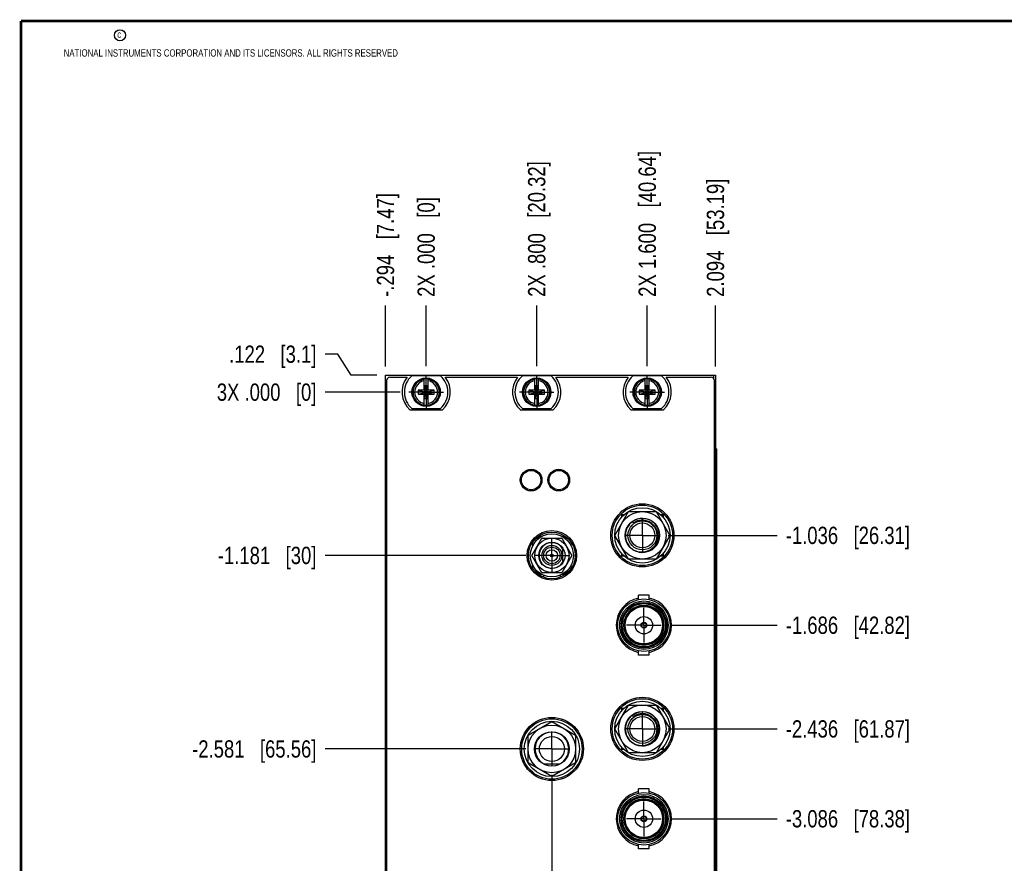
# Model space of a CAD drawing. Header units: inches. Extents: x 0.2 to 16.8, y 0.2 to 10.8.
# Tile 2 of 42: x 0.2 to 7.4, y 4.7 to 10.8. Entities that reach past the tile are written whole.
import ezdxf

# ---------------------------------------------------------------- set-up
doc = ezdxf.new("R2010")
doc.units = ezdxf.units.IN
doc.header["$LTSCALE"] = 0.935
doc.header["$MEASUREMENT"] = 0
doc.linetypes.add('CENTER', pattern=[0.6, 0.375, -0.075, 0.075, -0.075])
doc.layers.get('0').update_dxf_attribs({"linetype": 'CONTINUOUS'})
doc.layers.add('DEFAULT_1', color=7, linetype='CENTER')
doc.layers.add('DIMENSIONS', color=7, linetype='CONTINUOUS')
doc.styles.get("Standard").update_dxf_attribs({"font": 'txt', "width": 0.8})
doc.dimstyles.new('DIMSTYLE_1', dxfattribs={"dimtxt": 0.125, "dimasz": 0.18, "dimexe": 0.18, "dimexo": 0.0625, "dimgap": 0.09, "dimtad": 0, "dimtih": 1, "dimtoh": 1, "dimdec": 3, "dimzin": 4, "dimdsep": 46, "dimtxsty": 'STANDARD', "dimblk": '_FILLED', "dimblk1": '_FILLED', "dimblk2": '_FILLED', "dimcen": 0.09, "dimadec": 0, "dimazin": 0, "dimtp": 0.01, "dimtm": 0.01, "dimtfac": 1, "dimtdec": 3, "dimtofl": 0, "dimtmove": 0, "dimatfit": 3, "dimldrblk": '_FILLED', "dimfxl": 1, "dimtolj": 1, "dimtzin": 4, "dimarcsym": 0})

# ---------------------------------------------------------------- blocks, each defined once
blk = doc.blocks.new('*D0')
at = {"layer": 'DIMENSIONS', "color": 2, "linetype": 'CONTINUOUS'}
for p, q in [((2.5426, 8.3491), (2.4502, 8.3491)), ((2.6384, 8.1964), (2.5426, 8.3491)), ((2.8252, 8.1964), (2.6384, 8.1964))]:
    blk.add_line(p, q, dxfattribs=at)
at = {"layer": 'DIMENSIONS', "color": 2, "linetype": 'CONTINUOUS', "insert": (2.3877, 8.4116), "char_height": 0.125, "width": 1.025, "attachment_point": 3, "line_spacing_factor": 0.9}
blk.add_mtext('.122{\\Ftxt.shx;\\W1.000000;\\H0.125000; }[3.1]', dxfattribs=at)
blk = doc.blocks.new('_FILLED')
at = {"color": 0, "linetype": 'BYBLOCK'}
blk.add_solid([(0, 0), (-1, 0.174), (-1, -0.174)], dxfattribs=at)
blk = doc.blocks.new('*D1')
at = {"layer": 'DIMENSIONS', "color": 2, "linetype": 'CONTINUOUS'}
blk.add_line((2.9943, 8.0744), (2.4502, 8.0744), dxfattribs=at)
at = {"layer": 'DIMENSIONS', "color": 2, "linetype": 'CONTINUOUS', "insert": (2.3877, 8.1369), "char_height": 0.125, "width": 1.125, "attachment_point": 3, "line_spacing_factor": 0.9}
blk.add_mtext('3X .000{\\Ftxt.shx;\\W1.000000;\\H0.125000; }[0]', dxfattribs=at)
blk = doc.blocks.new('*D2')
at = {"layer": 'DIMENSIONS', "color": 2, "linetype": 'CONTINUOUS'}
blk.add_line((3.9043, 6.8933), (2.4502, 6.8933), dxfattribs=at)
at = {"layer": 'DIMENSIONS', "color": 2, "linetype": 'CONTINUOUS', "insert": (2.3877, 6.9558), "char_height": 0.125, "width": 1.125, "attachment_point": 3, "line_spacing_factor": 0.9}
blk.add_mtext('-1.181{\\Ftxt.shx;\\W1.000000;\\H0.125000; }[30]', dxfattribs=at)
blk = doc.blocks.new('*D3')
at = {"layer": 'DIMENSIONS', "color": 2, "linetype": 'CONTINUOUS'}
blk.add_line((3.9043, 5.4933), (2.4502, 5.4933), dxfattribs=at)
at = {"layer": 'DIMENSIONS', "color": 2, "linetype": 'CONTINUOUS', "insert": (2.3877, 5.5558), "char_height": 0.125, "width": 1.425, "attachment_point": 3, "line_spacing_factor": 0.9}
blk.add_mtext('-2.581{\\Ftxt.shx;\\W1.000000;\\H0.125000; }[65.56]', dxfattribs=at)
blk = doc.blocks.new('*D4')
at = {"layer": 'DIMENSIONS', "color": 2, "linetype": 'CONTINUOUS'}
blk.add_line((2.9943, 3.2537), (2.4502, 3.2537), dxfattribs=at)
at = {"layer": 'DIMENSIONS', "color": 2, "linetype": 'CONTINUOUS', "insert": (2.3877, 3.3162), "char_height": 0.125, "width": 1.825, "attachment_point": 3, "line_spacing_factor": 0.9}
blk.add_mtext('3X -4.821{\\Ftxt.shx;\\W1.000000;\\H0.125000; }[122.45]', dxfattribs=at)
blk = doc.blocks.new('*D5')
at = {"layer": 'DIMENSIONS', "color": 2, "linetype": 'CONTINUOUS'}
blk.add_line((4.9345, 7.0384), (5.7221, 7.0384), dxfattribs=at)
at = {"layer": 'DIMENSIONS', "color": 2, "linetype": 'CONTINUOUS', "insert": (5.7846, 7.1009), "char_height": 0.125, "width": 1.425, "attachment_point": 1, "line_spacing_factor": 0.9}
blk.add_mtext('-1.036{\\Ftxt.shx;\\W1.000000;\\H0.125000; }[26.31]', dxfattribs=at)
blk = doc.blocks.new('*D6')
at = {"layer": 'DIMENSIONS', "color": 2, "linetype": 'CONTINUOUS'}
blk.add_line((4.9455, 6.3884), (5.7221, 6.3884), dxfattribs=at)
at = {"layer": 'DIMENSIONS', "color": 2, "linetype": 'CONTINUOUS', "insert": (5.7846, 6.4509), "char_height": 0.125, "width": 1.425, "attachment_point": 1, "line_spacing_factor": 0.9}
blk.add_mtext('-1.686{\\Ftxt.shx;\\W1.000000;\\H0.125000; }[42.82]', dxfattribs=at)
blk = doc.blocks.new('*D7')
at = {"layer": 'DIMENSIONS', "color": 2, "linetype": 'CONTINUOUS'}
blk.add_line((4.9345, 5.6384), (5.7221, 5.6384), dxfattribs=at)
at = {"layer": 'DIMENSIONS', "color": 2, "linetype": 'CONTINUOUS', "insert": (5.7846, 5.7009), "char_height": 0.125, "width": 1.425, "attachment_point": 1, "line_spacing_factor": 0.9}
blk.add_mtext('-2.436{\\Ftxt.shx;\\W1.000000;\\H0.125000; }[61.87]', dxfattribs=at)
blk = doc.blocks.new('*D8')
at = {"layer": 'DIMENSIONS', "color": 2, "linetype": 'CONTINUOUS'}
blk.add_line((4.9455, 4.9884), (5.7221, 4.9884), dxfattribs=at)
at = {"layer": 'DIMENSIONS', "color": 2, "linetype": 'CONTINUOUS', "insert": (5.7846, 5.0509), "char_height": 0.125, "width": 1.425, "attachment_point": 1, "line_spacing_factor": 0.9}
blk.add_mtext('-3.086{\\Ftxt.shx;\\W1.000000;\\H0.125000; }[78.38]', dxfattribs=at)
blk = doc.blocks.new('*D9')
at = {"layer": 'DIMENSIONS', "color": 2, "linetype": 'CONTINUOUS'}
blk.add_line((4.9345, 4.2884), (5.7221, 4.2884), dxfattribs=at)
at = {"layer": 'DIMENSIONS', "color": 2, "linetype": 'CONTINUOUS', "insert": (5.7846, 4.3509), "char_height": 0.125, "width": 1.425, "attachment_point": 1, "line_spacing_factor": 0.9}
blk.add_mtext('-3.786{\\Ftxt.shx;\\W1.000000;\\H0.125000; }[96.16]', dxfattribs=at)
blk = doc.blocks.new('*D10')
at = {"layer": 'DIMENSIONS', "color": 2, "linetype": 'CONTINUOUS'}
blk.add_line((2.8877, 8.2589), (2.8877, 8.7012), dxfattribs=at)
at = {"layer": 'DIMENSIONS', "color": 2, "linetype": 'CONTINUOUS', "insert": (2.8252, 8.7637), "char_height": 0.125, "width": 1.225, "attachment_point": 1, "rotation": 90, "line_spacing_factor": 0.9}
blk.add_mtext('-.294{\\Ftxt.shx;\\W1.000000;\\H0.125000; }[7.47]', dxfattribs=at)
blk = doc.blocks.new('*D11')
at = {"layer": 'DIMENSIONS', "color": 2, "linetype": 'CONTINUOUS'}
blk.add_line((3.1819, 8.262), (3.1819, 8.7012), dxfattribs=at)
at = {"layer": 'DIMENSIONS', "color": 2, "linetype": 'CONTINUOUS', "insert": (3.1194, 8.7637), "char_height": 0.125, "width": 1.125, "attachment_point": 1, "rotation": 90, "line_spacing_factor": 0.9}
blk.add_mtext('2X .000{\\Ftxt.shx;\\W1.000000;\\H0.125000; }[0]', dxfattribs=at)
blk = doc.blocks.new('*D12')
at = {"layer": 'DIMENSIONS', "color": 2, "linetype": 'CONTINUOUS'}
blk.add_line((3.9819, 8.262), (3.9819, 8.7012), dxfattribs=at)
at = {"layer": 'DIMENSIONS', "color": 2, "linetype": 'CONTINUOUS', "insert": (3.9194, 8.7637), "char_height": 0.125, "width": 1.525, "attachment_point": 1, "rotation": 90, "line_spacing_factor": 0.9}
blk.add_mtext('2X .800{\\Ftxt.shx;\\W1.000000;\\H0.125000; }[20.32]', dxfattribs=at)
blk = doc.blocks.new('*D13')
at = {"layer": 'DIMENSIONS', "color": 2, "linetype": 'CONTINUOUS'}
blk.add_line((4.7819, 8.262), (4.7819, 8.7012), dxfattribs=at)
at = {"layer": 'DIMENSIONS', "color": 2, "linetype": 'CONTINUOUS', "insert": (4.7194, 8.7637), "char_height": 0.125, "width": 1.625, "attachment_point": 1, "rotation": 90, "line_spacing_factor": 0.9}
blk.add_mtext('2X 1.600{\\Ftxt.shx;\\W1.000000;\\H0.125000; }[40.64]', dxfattribs=at)
blk = doc.blocks.new('*D14')
at = {"layer": 'DIMENSIONS', "color": 2, "linetype": 'CONTINUOUS'}
blk.add_line((5.2759, 8.2589), (5.2759, 8.7012), dxfattribs=at)
at = {"layer": 'DIMENSIONS', "color": 2, "linetype": 'CONTINUOUS', "insert": (5.2134, 8.7637), "char_height": 0.125, "width": 1.325, "attachment_point": 1, "rotation": 90, "line_spacing_factor": 0.9}
blk.add_mtext('2.094{\\Ftxt.shx;\\W1.000000;\\H0.125000; }[53.19]', dxfattribs=at)
blk = doc.blocks.new('*D15')
at = {"layer": 'DIMENSIONS', "color": 2, "linetype": 'CONTINUOUS'}
blk.add_line((4.0919, 5.3057), (4.0919, 2.6207), dxfattribs=at)
at = {"layer": 'DIMENSIONS', "color": 2, "linetype": 'CONTINUOUS', "insert": (4.0294, 2.5582), "char_height": 0.125, "width": 1.525, "attachment_point": 3, "rotation": 90, "line_spacing_factor": 0.9}
blk.add_mtext('2X .910{\\Ftxt.shx;\\W1.000000;\\H0.125000; }[23.11]', dxfattribs=at)

msp = doc.modelspace()

# ---------------------------------------------------------------- linework, layer by layer
at = {"color": 7, "linetype": 'CONTINUOUS'}
for p, q in [((2.8879, 3.0582), (2.8877, 8.1964)), ((2.8877, 8.1964), (5.2759, 8.1964)), ((5.2759, 8.1964), (5.2759, 3.1295)), ((2.8979, 4.0904), (2.8979, 8.1624)), ((2.9179, 8.1824), (3.0442, 8.1824)), ((3.2856, 8.1929), (3.0781, 8.1929)), ((3.1681, 8.0861), (3.1681, 8.1691)), ((3.1956, 8.0861), (3.1956, 8.1691)), ((3.3196, 8.1824), (3.8442, 8.1824)), ((4.0856, 8.1929), (3.8781, 8.1929)), ((3.9681, 8.0861), (3.9681, 8.1691)), ((3.9956, 8.0861), (3.9956, 8.1691)), ((4.1196, 8.1824), (4.6442, 8.1824)), ((4.8856, 8.1929), (4.6781, 8.1929)), ((4.7681, 8.0861), (4.7681, 8.1691)), ((4.7956, 8.0861), (4.7956, 8.1691)), ((4.9196, 8.1824), (5.2459, 8.1824)), ((5.2659, 8.1624), (5.2659, 3.1634)), ((3.1248, 8.0882), (3.1248, 8.0606)), ((3.1248, 8.0882), (3.239, 8.0606)), ((3.1681, 8.0882), (3.1248, 8.0882)), ((3.1248, 8.0606), (3.239, 8.0882)), ((3.1248, 8.0606), (3.1681, 8.0606)), ((3.1681, 8.0861), (3.1702, 8.0861)), ((3.1681, 7.9798), (3.1681, 8.0627)), ((3.1702, 8.0627), (3.1681, 8.0627)), ((3.1702, 8.0259), (3.1936, 8.1229)), ((3.1702, 8.0861), (3.1702, 8.1229)), ((3.1702, 8.1229), (3.1936, 8.0259)), ((3.1702, 8.1229), (3.1936, 8.1229)), ((3.1702, 8.0627), (3.1936, 8.0861)), ((3.1936, 8.0627), (3.1702, 8.0861)), ((3.1702, 8.0259), (3.1702, 8.0627)), ((3.1936, 8.1229), (3.1936, 8.0861)), ((3.1936, 8.0861), (3.1956, 8.0861)), ((3.1936, 8.0627), (3.1936, 8.0259)), ((3.1956, 8.0627), (3.1936, 8.0627)), ((3.239, 8.0882), (3.1956, 8.0882)), ((3.1956, 7.9798), (3.1956, 8.0627)), ((3.1956, 8.0606), (3.239, 8.0606)), ((3.239, 8.0606), (3.239, 8.0882)), ((3.9248, 8.0882), (3.9248, 8.0606)), ((3.9248, 8.0606), (4.039, 8.0882)), ((3.9681, 8.0882), (3.9248, 8.0882)), ((3.9248, 8.0882), (4.039, 8.0606)), ((3.9248, 8.0606), (3.9681, 8.0606)), ((3.9681, 8.0861), (3.9702, 8.0861)), ((3.9681, 7.9798), (3.9681, 8.0627)), ((3.9702, 8.0627), (3.9681, 8.0627)), ((3.9702, 8.0259), (3.9936, 8.1229)), ((3.9702, 8.0861), (3.9702, 8.1229)), ((3.9702, 8.1229), (3.9936, 8.0259)), ((3.9702, 8.1229), (3.9936, 8.1229)), ((3.9702, 8.0627), (3.9936, 8.0861)), ((3.9936, 8.0627), (3.9702, 8.0861)), ((3.9702, 8.0259), (3.9702, 8.0627)), ((3.9936, 8.1229), (3.9936, 8.0861)), ((3.9936, 8.0861), (3.9956, 8.0861)), ((3.9936, 8.0627), (3.9936, 8.0259)), ((3.9956, 8.0627), (3.9936, 8.0627)), ((4.039, 8.0882), (3.9956, 8.0882)), ((3.9956, 7.9798), (3.9956, 8.0627)), ((3.9956, 8.0606), (4.039, 8.0606)), ((4.039, 8.0606), (4.039, 8.0882)), ((4.7248, 8.0882), (4.7248, 8.0606)), ((4.7248, 8.0606), (4.839, 8.0882)), ((4.7681, 8.0882), (4.7248, 8.0882)), ((4.7248, 8.0882), (4.839, 8.0606)), ((4.7248, 8.0606), (4.7681, 8.0606)), ((4.7681, 8.0861), (4.7702, 8.0861)), ((4.7681, 7.9798), (4.7681, 8.0627)), ((4.7702, 8.0627), (4.7681, 8.0627)), ((4.7702, 8.0259), (4.7936, 8.1229)), ((4.7702, 8.0861), (4.7702, 8.1229)), ((4.7702, 8.1229), (4.7936, 8.0259)), ((4.7702, 8.1229), (4.7936, 8.1229)), ((4.7702, 8.0627), (4.7936, 8.0861)), ((4.7936, 8.0627), (4.7702, 8.0861)), ((4.7702, 8.0259), (4.7702, 8.0627)), ((4.7936, 8.1229), (4.7936, 8.0861)), ((4.7936, 8.0861), (4.7956, 8.0861)), ((4.7936, 8.0627), (4.7936, 8.0259)), ((4.7956, 8.0627), (4.7936, 8.0627)), ((4.839, 8.0882), (4.7956, 8.0882)), ((4.7956, 7.9798), (4.7956, 8.0627)), ((4.7956, 8.0606), (4.839, 8.0606)), ((4.839, 8.0606), (4.839, 8.0882)), ((3.1936, 8.0259), (3.1702, 8.0259)), ((3.9936, 8.0259), (3.9702, 8.0259)), ((4.7936, 8.0259), (4.7702, 8.0259)), ((3.0636, 7.9454), (3.3001, 7.9454)), ((3.0781, 7.9559), (3.2856, 7.9559)), ((3.8636, 7.9454), (4.1001, 7.9454)), ((3.8781, 7.9559), (4.0856, 7.9559)), ((4.6636, 7.9454), (4.9001, 7.9454)), ((4.6781, 7.9559), (4.8856, 7.9559)), ((5.2846, 7.6634), (5.2759, 7.6634)), ((5.2846, 7.6634), (5.2846, 3.6634)), ((4.5483, 7.0384), (4.6476, 7.2104)), ((4.6476, 7.2104), (4.8462, 7.2104)), ((4.8462, 7.2104), (4.9455, 7.0384)), ((4.5969, 7.1884), (4.5969, 7.1687)), ((4.5969, 7.1883), (4.6164, 7.1883)), ((4.7098, 7.1557), (4.6755, 7.1386)), ((4.683, 7.1279), (4.6755, 7.1384)), ((4.8773, 7.1883), (4.8969, 7.1883)), ((4.8969, 7.1884), (4.8969, 7.1687)), ((3.9475, 6.8933), (4.0197, 7.0183)), ((3.9541, 6.9645), (3.9541, 6.9901)), ((3.9963, 7.0311), (4.0219, 7.0311)), ((4.0197, 7.0183), (4.164, 7.0183)), ((4.1619, 7.0311), (4.1874, 7.0311)), ((4.164, 7.0183), (4.2362, 6.8933)), ((4.2297, 6.9901), (4.2297, 6.9645)), ((4.6476, 6.8664), (4.5483, 7.0384)), ((4.9455, 7.0384), (4.8462, 6.8664)), ((4.1688, 6.9443), (4.1688, 6.8423)), ((4.0197, 6.7683), (3.9475, 6.8933)), ((4.2362, 6.8933), (4.164, 6.7683)), ((4.5969, 6.9082), (4.5969, 6.8884)), ((4.6168, 6.8883), (4.5969, 6.8883)), ((4.8462, 6.8664), (4.6476, 6.8664)), ((4.8969, 6.8883), (4.8769, 6.8883)), ((4.8969, 6.9082), (4.8969, 6.8884)), ((3.9541, 6.7965), (3.9541, 6.8221)), ((4.2297, 6.8221), (4.2297, 6.7965)), ((4.0219, 6.7555), (3.9964, 6.7555)), ((4.164, 6.7683), (4.0197, 6.7683)), ((4.0328, 6.736), (4.0328, 6.7505)), ((4.1509, 6.7505), (4.1509, 6.736)), ((4.1874, 6.7555), (4.1618, 6.7555)), ((4.7189, 6.5744), (4.7189, 6.6054)), ((4.7969, 6.6054), (4.7189, 6.6054)), ((4.7969, 6.5744), (4.7969, 6.6054)), ((4.7189, 6.1714), (4.7189, 6.2025)), ((4.7969, 6.1714), (4.7969, 6.2025)), ((4.7969, 6.1714), (4.7189, 6.1714)), ((4.5483, 5.6384), (4.6476, 5.8104)), ((4.5969, 5.7884), (4.5969, 5.7687)), ((4.5969, 5.7883), (4.6164, 5.7883)), ((4.6476, 5.8104), (4.8462, 5.8104)), ((4.8462, 5.8104), (4.9455, 5.6384)), ((4.8773, 5.7883), (4.8969, 5.7883)), ((4.8969, 5.7884), (4.8969, 5.7687)), ((4.7098, 5.7557), (4.6755, 5.7386)), ((4.683, 5.7279), (4.6755, 5.7384)), ((3.9199, 5.5926), (4.0919, 5.6919)), ((4.0919, 5.6919), (4.2639, 5.5926)), ((4.6476, 5.4664), (4.5483, 5.6384)), ((4.9455, 5.6384), (4.8462, 5.4664)), ((3.9199, 5.394), (3.9199, 5.5926)), ((4.2639, 5.5926), (4.2639, 5.394)), ((4.5969, 5.5082), (4.5969, 5.4884)), ((4.6168, 5.4883), (4.5969, 5.4883)), ((4.8969, 5.4883), (4.8769, 5.4883)), ((4.8969, 5.5082), (4.8969, 5.4884)), ((4.8462, 5.4664), (4.6476, 5.4664)), ((4.0919, 5.2947), (3.9199, 5.394)), ((4.1446, 5.3833), (4.0391, 5.3833)), ((4.2639, 5.394), (4.0919, 5.2947)), ((4.7969, 5.2054), (4.7189, 5.2054)), ((4.7189, 5.1744), (4.7189, 5.2054)), ((4.7969, 5.1744), (4.7969, 5.2054)), ((4.7189, 4.7714), (4.7189, 4.8025)), ((4.7969, 4.7714), (4.7969, 4.8025)), ((4.7969, 4.7714), (4.7189, 4.7714))]:
    msp.add_line(p, q, dxfattribs=at)
at = {"color": 9, "linetype": 'CONTINUOUS'}
msp.add_line((5.2639, 8.1711), (5.2639, 8.1964), dxfattribs=at)
at = {"color": 7, "linetype": 'CONTINUOUS', "const_width": 0.02}
for points in [[(0.25, 10.7586), (0.25, 0.2586)], [(16.75, 10.7586), (0.25, 10.7586)]]:
    msp.add_lwpolyline(points, dxfattribs=at)
at = {"color": 2, "linetype": 'CONTINUOUS'}
msp.add_circle((0.9659, 10.6562), 0.0403, dxfattribs=at)
at = {"color": 7, "linetype": 'CONTINUOUS'}
for centre, radius in [((3.1819, 8.0744), 0.1025), ((3.1819, 8.0744), 0.098), ((3.9819, 8.0744), 0.1025), ((3.9819, 8.0744), 0.098), ((4.7819, 8.0744), 0.1025), ((4.7819, 8.0744), 0.098), ((3.9419, 7.4384), 0.0785), ((3.9419, 7.4384), 0.0703), ((4.1419, 7.4384), 0.0785), ((4.1419, 7.4384), 0.0703), ((4.7469, 7.0384), 0.2285), ((4.7469, 7.0383), 0.2185), ((4.7469, 7.0384), 0.2), ((4.7469, 7.0384), 0.172), ((4.7469, 7.0384), 0.125), ((4.7469, 7.0384), 0.105), ((4.7469, 7.0384), 0.09), ((4.0919, 6.8934), 0.179), ((4.0919, 6.8933), 0.1693), ((4.0919, 6.8933), 0.156), ((4.0919, 6.8933), 0.124), ((4.0919, 6.8933), 0.095), ((4.0919, 6.8933), 0.0722), ((4.0919, 6.8933), 0.0597), ((4.0919, 6.8933), 0.0413), ((4.0919, 6.8933), 0.00984), ((4.7579, 6.3884), 0.19), ((4.7579, 6.3884), 0.1755), ((4.7579, 6.3884), 0.165), ((4.7579, 6.3884), 0.16), ((4.7579, 6.3884), 0.1565), ((4.7579, 6.3884), 0.1455), ((4.7579, 6.3884), 0.1405), ((4.7579, 6.3884), 0.1355), ((4.7579, 6.3883), 0.063), ((4.7579, 6.3883), 0.021), ((4.7579, 6.3883), 0.02), ((4.7579, 6.3883), 0.017), ((4.7469, 5.6384), 0.2285), ((4.7469, 5.6383), 0.2185), ((4.7469, 5.6384), 0.2), ((4.7469, 5.6384), 0.172), ((4.0919, 5.4934), 0.2285), ((4.0919, 5.4933), 0.2185), ((4.7469, 5.6384), 0.125), ((4.7469, 5.6384), 0.105), ((4.7469, 5.6384), 0.09), ((4.0919, 5.4933), 0.2), ((4.0919, 5.4933), 0.172), ((4.0919, 5.4933), 0.125), ((4.0919, 5.4933), 0.0905), ((4.7579, 4.9884), 0.19), ((4.7579, 4.9884), 0.1755), ((4.7579, 4.9884), 0.165), ((4.7579, 4.9884), 0.16), ((4.7579, 4.9884), 0.1565), ((4.7579, 4.9884), 0.1455), ((4.7579, 4.9884), 0.1405), ((4.7579, 4.9884), 0.1355), ((4.7579, 4.9883), 0.063), ((4.7579, 4.9883), 0.021), ((4.7579, 4.9883), 0.02), ((4.7579, 4.9883), 0.017)]:
    msp.add_circle(centre, radius, dxfattribs=at)
at = {"color": 9, "linetype": 'CONTINUOUS'}
msp.add_circle((4.0919, 6.8933), 0.00197, dxfattribs=at)
at = {"color": 7, "linetype": 'CONTINUOUS'}
for centre, radius, start, end in [((2.9179, 8.1624), 0.02, 90, 180), ((3.1819, 8.0744), 0.175, 141.89221, 227.4886), ((3.1819, 8.0744), 0.1575, 131.20295, 228.79705), ((3.1819, 8.0744), 0.0956, 81.71661, 98.28339), ((3.1819, 8.0744), 0.1575, 311.20295, 48.79705), ((3.1819, 8.0744), 0.175, 312.5114, 38.10779), ((3.9819, 8.0744), 0.175, 141.89221, 227.4886), ((3.9819, 8.0744), 0.1575, 131.20295, 228.79705), ((3.9819, 8.0744), 0.0956, 81.71661, 98.28339), ((3.9819, 8.0744), 0.1575, 311.20295, 48.79705), ((3.9819, 8.0744), 0.175, 312.5114, 38.10779), ((4.7819, 8.0744), 0.175, 141.89221, 227.4886), ((4.7819, 8.0744), 0.1575, 131.20295, 228.79705), ((4.7819, 8.0744), 0.0956, 81.71661, 98.28339), ((4.7819, 8.0744), 0.1575, 311.20295, 48.79705), ((4.7819, 8.0744), 0.175, 312.5114, 38.10779), ((5.2459, 8.1624), 0.02, 0, 90), ((3.1819, 8.0744), 0.0956, 261.71661, 278.28339), ((3.9819, 8.0744), 0.0956, 261.71661, 278.28339), ((4.7819, 8.0744), 0.0956, 261.71661, 278.28339), ((4.7469, 7.0383), 0.123, 125.46959, 232.72874), ((4.7469, 7.0383), 0.123, 239.60416, 107.51599), ((4.7479, 7.0316), 0.1148, 96.40375, 98.86793), ((4.7478, 7.0327), 0.1136, 90.46932, 96.40907), ((4.7478, 7.0341), 0.1122, 76.23525, 90.49431), ((4.7478, 7.0338), 0.1125, 71.68258, 76.24115), ((4.7472, 7.0325), 0.1139, 47.80405, 71.62692), ((4.0919, 6.8933), 0.0923, 33.52046, 326.47954), ((4.7431, 7.0406), 0.1225, 234.74136, 249.25468), ((4.7427, 7.0396), 0.1214, 249.27692, 271.97666), ((4.7579, 6.3883), 0.2, 101.31797, 258.68168), ((4.7579, 6.3883), 0.2, 281.31797, 78.68168), ((4.7469, 5.6383), 0.123, 125.46959, 232.72874), ((4.7469, 5.6383), 0.123, 239.60416, 107.51599), ((4.7479, 5.6316), 0.1148, 96.40375, 98.86793), ((4.7478, 5.6327), 0.1136, 90.46932, 96.40907), ((4.7478, 5.6341), 0.1122, 76.23525, 90.49431), ((4.7478, 5.6338), 0.1125, 71.68258, 76.24115), ((4.7472, 5.6325), 0.1139, 47.80405, 71.62692), ((4.0919, 5.4933), 0.122, 295.6256, 244.3744), ((4.7431, 5.6406), 0.1225, 234.74136, 249.25468), ((4.7427, 5.6396), 0.1214, 249.27692, 271.97666), ((4.7579, 4.9884), 0.2, 101.31797, 258.68168), ((4.7579, 4.9884), 0.2, 281.31797, 78.68168)]:
    msp.add_arc(centre, radius, start, end, dxfattribs=at)
at = {"color": 9, "linetype": 'CONTINUOUS'}
for centre, radius, start, end in [((3.1819, 8.0744), 0.0947, 98.36374, 261.63626), ((3.1819, 8.0744), 0.0832, 99.53359, 260.46641), ((3.1819, 8.0744), 0.0947, 278.36374, 81.63626), ((3.1819, 8.0744), 0.0832, 279.53359, 80.46641), ((3.9819, 8.0744), 0.0947, 98.36374, 261.63626), ((3.9819, 8.0744), 0.0832, 99.53359, 260.46641), ((3.9819, 8.0744), 0.0947, 278.36374, 81.63626), ((3.9819, 8.0744), 0.0832, 279.53359, 80.46641), ((4.7819, 8.0744), 0.0947, 98.36374, 261.63626), ((4.7819, 8.0744), 0.0832, 99.53359, 260.46641), ((4.7819, 8.0744), 0.0947, 278.36374, 81.63626), ((4.7819, 8.0744), 0.0832, 279.53359, 80.46641), ((4.747, 7.0369), 0.1114, 90.19097, 98.83273), ((4.747, 7.038), 0.1103, 88.73135, 90.17979), ((4.7471, 7.0397), 0.1085, 70.29231, 88.75139), ((4.7464, 7.0372), 0.1112, 61.88897, 70.36902), ((4.7465, 7.0374), 0.1109, 58.2236, 62.39557), ((4.7468, 7.0379), 0.1103, 57.66906, 58.77119), ((4.7473, 7.0388), 0.1094, 52.08236, 58.22874), ((4.747, 5.6369), 0.1114, 90.19097, 98.83273), ((4.747, 5.638), 0.1103, 88.73135, 90.17979), ((4.7471, 5.6397), 0.1085, 70.29231, 88.75139), ((4.7464, 5.6372), 0.1112, 61.88897, 70.36902), ((4.7465, 5.6374), 0.1109, 58.2236, 62.39557), ((4.7468, 5.6379), 0.1103, 57.66906, 58.77119), ((4.7473, 5.6388), 0.1094, 52.08236, 58.22874)]:
    msp.add_arc(centre, radius, start, end, dxfattribs=at)
at = {"color": 7, "linetype": 'CONTINUOUS'}
for points, knots in [([(4.683, 7.128), (4.6833, 7.128), (4.6837, 7.128), (4.6842, 7.1282), (4.6845, 7.1284), (4.6849, 7.1286), (4.6853, 7.1288), (4.6859, 7.1291), (4.6866, 7.1295), (4.6876, 7.1299), (4.6887, 7.1306), (4.6901, 7.1313), (4.6915, 7.132), (4.6929, 7.1328), (4.6948, 7.1337), (4.6972, 7.1349), (4.7, 7.1362), (4.7029, 7.1374), (4.7059, 7.1386), (4.7088, 7.1397), (4.7128, 7.141), (4.7179, 7.1426), (4.724, 7.144), (4.7281, 7.1448), (4.7302, 7.1451)], [0, 0, 0, 0, 0.01512, 0.022841, 0.030621, 0.038443, 0.046251, 0.061835, 0.077443, 0.093064, 0.124308, 0.155564, 0.186826, 0.218092, 0.249361, 0.311904, 0.374452, 0.437003, 0.499557, 0.562113, 0.624671, 0.749778, 0.874888, 1, 1, 1, 1]), ([(4.683, 7.1279), (4.6833, 7.1279), (4.6837, 7.1279), (4.6842, 7.1281), (4.6845, 7.1282), (4.6849, 7.1284), (4.6853, 7.1287), (4.6859, 7.1289), (4.6866, 7.1293), (4.6876, 7.1298), (4.6887, 7.1304), (4.6901, 7.1312), (4.6915, 7.1319), (4.6929, 7.1326), (4.6948, 7.1336), (4.6972, 7.1347), (4.7, 7.136), (4.7029, 7.1373), (4.7059, 7.1384), (4.7088, 7.1395), (4.7128, 7.1409), (4.7179, 7.1424), (4.724, 7.1439), (4.7281, 7.1447), (4.7302, 7.145)], [0, 0, 0, 0, 0.01512, 0.022841, 0.030621, 0.038443, 0.046251, 0.061835, 0.077443, 0.093064, 0.124308, 0.155564, 0.186826, 0.218092, 0.249361, 0.311904, 0.374452, 0.437003, 0.499557, 0.562113, 0.624671, 0.749778, 0.874888, 1, 1, 1, 1]), ([(4.8602, 7.0274), (4.8607, 7.0357), (4.86, 7.0483), (4.8564, 7.0646), (4.8524, 7.0765), (4.847, 7.0878), (4.8383, 7.102), (4.8299, 7.1115), (4.8237, 7.1171)], [0, 0, 0, 0, 0.249831, 0.374891, 0.499955, 0.625076, 0.75031, 1, 1, 1, 1]), ([(4.8602, 7.0274), (4.8607, 7.0357), (4.86, 7.0483), (4.8564, 7.0645), (4.8524, 7.0764), (4.847, 7.0877), (4.8383, 7.1019), (4.8299, 7.1114), (4.8237, 7.1169)], [0, 0, 0, 0, 0.249831, 0.374891, 0.499954, 0.625076, 0.75031, 1, 1, 1, 1]), ([(4.0034, 7.0218), (3.9973, 7.0202), (3.9854, 7.0165), (3.974, 7.0113), (3.9685, 7.0084)], [0, 0, 0, 0, 0.499568, 1, 1, 1, 1]), ([(4.2152, 7.0084), (4.2097, 7.0113), (4.1983, 7.0165), (4.1864, 7.0202), (4.1804, 7.0218)], [0, 0, 0, 0, 0.500432, 1, 1, 1, 1]), ([(4.7469, 6.9182), (4.754, 6.9185), (4.7648, 6.9198), (4.7787, 6.9236), (4.7888, 6.9273), (4.7986, 6.9319), (4.8079, 6.9374), (4.8166, 6.9437), (4.8248, 6.9508), (4.8322, 6.9586), (4.8389, 6.9671), (4.8448, 6.9762), (4.8498, 6.9857), (4.8539, 6.9957), (4.8581, 7.0095), (4.8597, 7.0202), (4.8602, 7.0274)], [0, 0, 0, 0, 0.124805, 0.187399, 0.249965, 0.312488, 0.374982, 0.437475, 0.499986, 0.562509, 0.625035, 0.68756, 0.750076, 0.812582, 0.875095, 1, 1, 1, 1]), ([(4.7469, 6.9181), (4.754, 6.9183), (4.7648, 6.9197), (4.7787, 6.9234), (4.7889, 6.9271), (4.7986, 6.9318), (4.8079, 6.9373), (4.8167, 6.9436), (4.8248, 6.9507), (4.8323, 6.9586), (4.8389, 6.967), (4.8448, 6.9761), (4.8498, 6.9857), (4.8539, 6.9957), (4.8581, 7.0094), (4.8598, 7.0202), (4.8602, 7.0274)], [0, 0, 0, 0, 0.124805, 0.187399, 0.249965, 0.312487, 0.374982, 0.437475, 0.499986, 0.562509, 0.625035, 0.68756, 0.750076, 0.812582, 0.875095, 1, 1, 1, 1]), ([(3.9685, 6.7781), (3.9741, 6.7752), (3.9855, 6.7701), (3.9974, 6.7663), (4.0034, 6.7647)], [0, 0, 0, 0, 0.500433, 1, 1, 1, 1]), ([(4.1804, 6.7647), (4.1864, 6.7663), (4.1983, 6.7701), (4.2097, 6.7752), (4.2152, 6.7781)], [0, 0, 0, 0, 0.499567, 1, 1, 1, 1]), ([(4.683, 5.728), (4.6833, 5.728), (4.6837, 5.728), (4.6842, 5.7282), (4.6845, 5.7284), (4.6849, 5.7286), (4.6853, 5.7288), (4.6859, 5.7291), (4.6866, 5.7295), (4.6876, 5.7299), (4.6887, 5.7306), (4.6901, 5.7313), (4.6915, 5.732), (4.6929, 5.7328), (4.6948, 5.7337), (4.6972, 5.7349), (4.7, 5.7362), (4.7029, 5.7374), (4.7059, 5.7386), (4.7088, 5.7397), (4.7128, 5.741), (4.7179, 5.7426), (4.724, 5.744), (4.7281, 5.7448), (4.7302, 5.7451)], [0, 0, 0, 0, 0.01512, 0.022841, 0.030621, 0.038443, 0.046251, 0.061835, 0.077443, 0.093064, 0.124308, 0.155564, 0.186826, 0.218092, 0.249361, 0.311904, 0.374452, 0.437003, 0.499557, 0.562113, 0.624671, 0.749778, 0.874888, 1, 1, 1, 1]), ([(4.683, 5.7279), (4.6833, 5.7279), (4.6837, 5.7279), (4.6842, 5.7281), (4.6845, 5.7282), (4.6849, 5.7284), (4.6853, 5.7287), (4.6859, 5.7289), (4.6866, 5.7293), (4.6876, 5.7298), (4.6887, 5.7304), (4.6901, 5.7312), (4.6915, 5.7319), (4.6929, 5.7326), (4.6948, 5.7336), (4.6972, 5.7347), (4.7, 5.736), (4.7029, 5.7373), (4.7059, 5.7384), (4.7088, 5.7395), (4.7128, 5.7409), (4.7179, 5.7424), (4.724, 5.7439), (4.7281, 5.7447), (4.7302, 5.745)], [0, 0, 0, 0, 0.01512, 0.022841, 0.030621, 0.038443, 0.046251, 0.061835, 0.077443, 0.093064, 0.124308, 0.155564, 0.186826, 0.218092, 0.249361, 0.311904, 0.374452, 0.437003, 0.499557, 0.562113, 0.624671, 0.749778, 0.874888, 1, 1, 1, 1]), ([(4.8602, 5.6274), (4.8607, 5.6357), (4.86, 5.6483), (4.8564, 5.6646), (4.8524, 5.6765), (4.847, 5.6878), (4.8383, 5.702), (4.8299, 5.7115), (4.8237, 5.7171)], [0, 0, 0, 0, 0.249831, 0.374891, 0.499955, 0.625076, 0.75031, 1, 1, 1, 1]), ([(4.8602, 5.6274), (4.8607, 5.6357), (4.86, 5.6483), (4.8564, 5.6645), (4.8524, 5.6764), (4.847, 5.6877), (4.8383, 5.7019), (4.8299, 5.7114), (4.8237, 5.7169)], [0, 0, 0, 0, 0.249831, 0.374891, 0.499954, 0.625076, 0.75031, 1, 1, 1, 1]), ([(4.7469, 5.5182), (4.754, 5.5185), (4.7648, 5.5198), (4.7787, 5.5236), (4.7888, 5.5273), (4.7986, 5.5319), (4.8079, 5.5374), (4.8166, 5.5437), (4.8248, 5.5508), (4.8322, 5.5586), (4.8389, 5.5671), (4.8448, 5.5762), (4.8498, 5.5857), (4.8539, 5.5957), (4.8581, 5.6095), (4.8597, 5.6202), (4.8602, 5.6274)], [0, 0, 0, 0, 0.124805, 0.187399, 0.249965, 0.312488, 0.374982, 0.437475, 0.499986, 0.562509, 0.625035, 0.68756, 0.750076, 0.812582, 0.875095, 1, 1, 1, 1]), ([(4.7469, 5.5181), (4.754, 5.5183), (4.7648, 5.5197), (4.7787, 5.5234), (4.7889, 5.5271), (4.7986, 5.5318), (4.8079, 5.5373), (4.8167, 5.5436), (4.8248, 5.5507), (4.8323, 5.5586), (4.8389, 5.567), (4.8448, 5.5761), (4.8498, 5.5857), (4.8539, 5.5957), (4.8581, 5.6094), (4.8598, 5.6202), (4.8602, 5.6274)], [0, 0, 0, 0, 0.124805, 0.187399, 0.249965, 0.312487, 0.374982, 0.437475, 0.499986, 0.562509, 0.625035, 0.68756, 0.750076, 0.812582, 0.875095, 1, 1, 1, 1])]:
    msp.add_open_spline(points, degree=3, knots=knots, dxfattribs=at)
at = {"color": 9, "linetype": 'CONTINUOUS'}
for points in [[(4.7299, 7.1471), (4.7257, 7.1464), (4.7174, 7.1446), (4.7053, 7.1405), (4.6937, 7.135), (4.6865, 7.1305), (4.6831, 7.128)], [(4.7299, 7.1469), (4.7257, 7.1463), (4.7174, 7.1445), (4.7053, 7.1404), (4.6937, 7.1349), (4.6865, 7.1303), (4.6831, 7.1278)], [(4.7299, 5.7471), (4.7257, 5.7464), (4.7174, 5.7446), (4.7053, 5.7405), (4.6937, 5.735), (4.6865, 5.7305), (4.6831, 5.728)], [(4.7299, 5.7469), (4.7257, 5.7463), (4.7174, 5.7445), (4.7053, 5.7404), (4.6937, 5.7349), (4.6865, 5.7303), (4.6831, 5.7278)]]:
    msp.add_open_spline(points, degree=3, knots=[0, 0, 0, 0, 0.250093, 0.500063, 0.749982, 1, 1, 1, 1], dxfattribs=at)
at = {"layer": 'DEFAULT_1', "color": 7, "linetype": 'CENTER'}
for p, q in [((3.1819, 8.0744), (3.1819, 8.1995)), ((3.9819, 8.0744), (3.9819, 8.1995)), ((4.7819, 8.0744), (4.7819, 8.1995)), ((3.1819, 8.0744), (3.0568, 8.0744)), ((3.1819, 8.0744), (3.1819, 7.9493)), ((3.1819, 8.0744), (3.307, 8.0744)), ((3.9819, 8.0744), (3.8568, 8.0744)), ((3.9819, 8.0744), (3.9819, 7.9493)), ((3.9819, 8.0744), (4.107, 8.0744)), ((4.7819, 8.0744), (4.6568, 8.0744)), ((4.7819, 8.0744), (4.7819, 7.9493)), ((4.7819, 8.0744), (4.907, 8.0744)), ((4.7469, 7.0384), (4.7469, 7.1635)), ((4.0919, 6.8933), (4.0919, 7.0184)), ((4.7469, 7.0384), (4.6218, 7.0384)), ((4.7469, 7.0384), (4.7469, 6.9133)), ((4.7469, 7.0384), (4.872, 7.0384)), ((4.0919, 6.8933), (3.9668, 6.8933)), ((4.0919, 6.8933), (4.0919, 6.7682)), ((4.0919, 6.8933), (4.217, 6.8933)), ((4.7579, 6.3884), (4.7579, 6.5135)), ((4.7579, 6.3884), (4.6328, 6.3884)), ((4.7579, 6.3884), (4.7579, 6.2633)), ((4.7579, 6.3884), (4.883, 6.3884)), ((4.7469, 5.6384), (4.7469, 5.7635)), ((4.7469, 5.6384), (4.6218, 5.6384)), ((4.7469, 5.6384), (4.872, 5.6384)), ((4.7469, 5.6384), (4.7469, 5.5133)), ((4.0919, 5.4933), (4.0919, 5.6184)), ((4.0919, 5.4933), (3.9668, 5.4933)), ((4.0919, 5.4933), (4.0919, 5.3682)), ((4.0919, 5.4933), (4.217, 5.4933)), ((4.7579, 4.9884), (4.7579, 5.1135)), ((4.7579, 4.9884), (4.6328, 4.9884)), ((4.7579, 4.9884), (4.883, 4.9884)), ((4.7579, 4.9884), (4.7579, 4.8633))]:
    msp.add_line(p, q, dxfattribs=at)

# ---------------------------------------------------------------- texts
at = {"color": 2, "linetype": 'CONTINUOUS', "char_height": 0.053, "attachment_point": 1, "line_spacing_factor": 0.9}
for s, insert, width in [('c', (0.946, 10.6893), 0.0424), ('NATIONAL INSTRUMENTS CORPORATION AND ITS LICENSORS. ALL RIGHTS RESERVED', (0.5583, 10.5546), 3.0104)]:
    msp.add_mtext(s, dxfattribs=dict(at, insert=insert, width=width))

# ---------------------------------------------------------------- dimensions: what is measured, and where the dimension line sits
at = {"layer": 'DIMENSIONS', "color": 2, "linetype": 'CONTINUOUS'}
for feature_location, offset, dtype, origin, text, picture, middle in [((4.7819, 8.262), (0, 0.4392), 1, (3.1819, 8.1995), '2X <>', '*D13', (4.7819, 9.5762)), ((3.9819, 8.262), (0, 0.4392), 1, (3.1819, 8.1995), '2X <>', '*D12', (3.9819, 9.5262)), ((2.8877, 8.2589), (0, 0.4423), 1, (3.1819, 8.1995), '-<>', '*D10', (2.8877, 9.3762)), ((3.1818643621, 8.2620146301), (0, 0.4391685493), 1, (3.1818643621, 8.1995146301), '2X <>', '*D11', (3.1818643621, 9.3261831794)), ((2.9942643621, 8.0744146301), (-0.5440889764, 0), 0, (3.0567643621, 8.0744146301), '3X <>', '*D1', (1.6251753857, 8.0744146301)), ((2.9943, 3.2537), (-0.5441, 0), 0, (3.0568, 8.0744), '3X -<>', '*D4', (1.2252, 3.2537)), ((3.9043, 5.4933), (-1.4541, 0), 0, (3.9668, 8.0744), '-<>', '*D3', (1.4252, 5.4933)), ((3.9043, 6.8933), (-1.4541, 0), 0, (3.9668, 8.0744), '-<>', '*D2', (1.5752, 6.8933)), ((4.9345, 7.0384), (0.7876, 0), 0, (4.872, 8.0744), '-<>', '*D5', (6.4971, 7.0384)), ((4.9345, 5.6384), (0.7876, 0), 0, (4.872, 8.0744), '-<>', '*D7', (6.4971, 5.6384)), ((4.9345, 4.2884), (0.7876, 0), 0, (4.872, 8.0744), '-<>', '*D9', (6.4971, 4.2884)), ((4.9455, 6.3884), (0.7766, 0), 0, (4.883, 8.0744), '-<>', '*D6', (6.4971, 6.3884)), ((4.9455, 4.9884), (0.7766, 0), 0, (4.883, 8.0744), '-<>', '*D8', (6.4971, 4.9884)), ((4.0919, 5.3057), (0, -2.685), 1, (3.1819, 5.3682), '2X <>', '*D15', (4.2263, 1.6169))]:
    dim = msp.add_ordinate_dim(feature_location=feature_location, offset=offset, dtype=dtype, origin=origin, text=text, dimstyle='DIMSTYLE_1', dxfattribs=at)
    dim.commit()
    dim.dimension.update_dxf_attribs({"geometry": picture, "text_midpoint": middle})
for feature_location, offset, dtype, origin, picture, middle in [((5.2759, 8.2589), (0, 0.4423), 1, (3.1819, 8.1964), '*D14', (5.2759, 9.4262)), ((2.8252, 8.1964), (-0.375, 0.1527), 0, (3.0568, 8.0744), '*D0', (1.6252, 8.3491))]:
    dim = msp.add_ordinate_dim(feature_location=feature_location, offset=offset, dtype=dtype, origin=origin, dimstyle='DIMSTYLE_1', dxfattribs=at)
    dim.commit()
    dim.dimension.update_dxf_attribs({"geometry": picture, "text_midpoint": middle})

doc.saveas('drawing.dxf')
